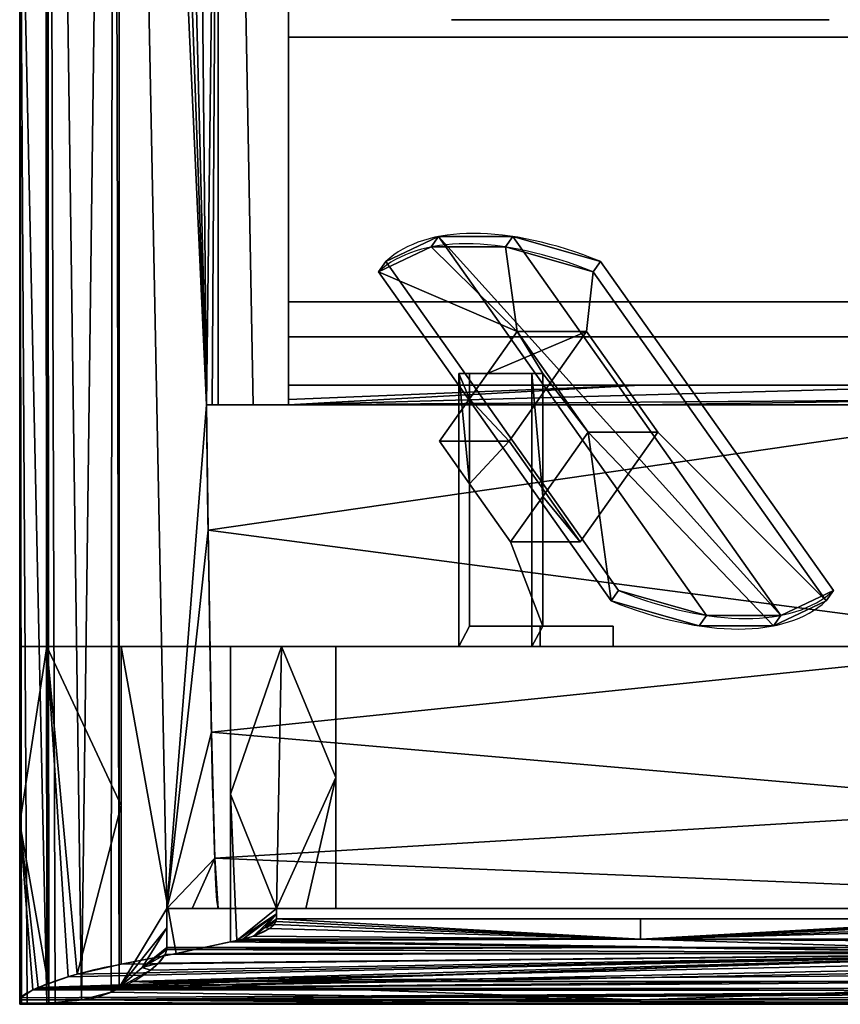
# Model space of a CAD drawing. Extents: x -120 to 120, y -19 to 475.
# Tile 1 of 4: x -120 to 39, y -19 to 172. Entities that reach past the tile are written whole.
import ezdxf

# ---------------------------------------------------------------- set-up
doc = ezdxf.new("R2010")
doc.units = 0
doc.header["$MEASUREMENT"] = 0
doc.layers.add('1', color=7, linetype='Continuous')

# ---------------------------------------------------------------- blocks, each defined once
blk = doc.blocks.new('UG_SURFACE_001')
at = {"layer": '1', "color": 253, "linetype": 'Continuous'}
for points in [[(-120.013699, 16.50613, 59.207357), (-114.479706, -14.564713, 78.636982), (-114.760183, 50.687902, 78.815602)], [(-114.760183, 50.687902, 78.815602), (-120.013699, 50.687902, 59.207357), (-120.013699, 16.50613, 59.207357)], [(-100.407042, 19.957898, 93.170755), (-100.407042, 50.687902, 93.170755), (-114.760183, 50.687902, 78.815602)], [(-110.659853, -13.204289, 84.62812), (-108.882435, -12.691589, 86.579315), (-114.760183, 50.687902, 78.815602)], [(-114.760183, 50.687902, 78.815602), (-114.479706, -14.564713, 78.636982), (-110.659853, -13.204289, 84.62812)], [(-100.407042, 19.957898, 93.170755), (-114.760183, 50.687902, 78.815602), (-108.882435, -12.691589, 86.579315)], [(-108.882435, -12.691589, 86.579315), (-100.407042, -10.772103, 93.170755), (-100.407042, 19.957898, 93.170755)], [(-116.442986, -15.263927, 75.557724), (-114.479706, -14.564713, 78.636982), (-120.013699, 16.50613, 59.207357)], [(-117.446825, -15.720462, 73.162839), (-116.442986, -15.263927, 75.557724), (-120.013699, 16.50613, 59.207357)], [(-119.850181, -17.287837, 62.784992), (-117.446825, -15.720462, 73.162839), (-120.013699, 16.50613, 59.207357)], [(-120.013699, 16.50613, 59.207357), (-120.013699, -17.675642, 59.207357), (-119.850181, -17.287837, 62.784992)]]:
    blk.add_3dface(points, dxfattribs=at)
blk = doc.blocks.new('UG_SURFACE_007')
at = {"layer": '1', "color": 253, "linetype": 'Continuous'}
blk.add_3dface([(68.026528, 110.536158, -58.308687), (-68.026528, 110.536158, -58.308687), (-68.026528, 117.334671, -60.459845), (68.026528, 117.334671, -60.459845)], dxfattribs=at)
blk = doc.blocks.new('UG_SURFACE_008')
at = {"layer": '1', "color": 253, "linetype": 'Continuous'}
for points in [[(0, -18.464284, -16.254069), (-118.596733, -18.464284, -16.254069), (-114.359736, -18.238816, -25.984216)], [(-114.359736, -18.238816, -25.984216), (-113.138087, -18.134847, -27.85637), (0, -18.464284, -16.254069)], [(0, -18.464284, -16.254069), (-113.138087, -18.134847, -27.85637), (-108.037606, -17.67456, -33.799857)], [(-108.037606, -17.67456, -33.799857), (0, -17.67456, -33.799857), (0, -18.464284, -16.254069)], [(108.037606, -17.67456, -33.799857), (114.671707, -18.264173, -25.465209), (0, -18.464284, -16.254069)], [(0, -18.464284, -16.254069), (0, -17.67456, -33.799857), (108.037606, -17.67456, -33.799857)], [(114.671707, -18.264173, -25.465209), (115.728527, -18.3446, -23.553258), (0, -18.464284, -16.254069)], [(115.728527, -18.3446, -23.553258), (118.596733, -18.464284, -16.254069), (0, -18.464284, -16.254069)]]:
    blk.add_3dface(points, dxfattribs=at)
blk = doc.blocks.new('UG_SURFACE_011')
at = {"layer": '1', "color": 253, "linetype": 'Continuous'}
for points in [[(-33.006605, 82.110897, 49.374301), (-33.006605, 54.60383, 49.374301), (-35.127923, 50.687902, 51.495619), (-35.127923, 103.498839, 51.495619)], [(-33.006605, 98.602183, 49.374301), (-33.006605, 82.110897, 49.374301), (-35.127923, 103.498839, 51.495619)], [(-35.127923, 103.498839, 51.495619), (-33.006605, 103.498839, 49.374301), (-33.006605, 98.602183, 49.374301)], [(-33.006605, 54.60383, 49.374301), (-19.374881, 54.60383, 35.742577), (-19.374881, 50.687902, 35.742577), (-35.127923, 50.687902, 51.495619)]]:
    blk.add_3dface(points, dxfattribs=at)
blk = doc.blocks.new('UG_SURFACE_012')
at = {"layer": '1', "color": 253, "linetype": 'Continuous'}
for points in [[(-10.392475, 111.56974, 45.099068), (-25.392475, 90.356536, 30.09907), (-33.006605, 98.602183, 49.374301), (-29.544147, 103.498839, 52.836757)], [(-29.544147, 103.498839, 52.836757), (-23.837155, 111.56974, 58.543749), (-10.392475, 111.56974, 45.099068)], [(-25.392475, 90.356536, 30.09907), (-38.837153, 90.356536, 43.543749), (-33.006605, 98.602183, 49.374301)]]:
    blk.add_3dface(points, dxfattribs=at)
blk = doc.blocks.new('UG_SURFACE_013')
at = {"layer": '1', "color": 253, "linetype": 'Continuous'}
blk.add_3dface([(-5.62326, 59.483718, 113.99062), (-4.197086, 61.500631, 115.416795), (-49.197085, 125.14025, 70.416793), (-50.62326, 123.123325, 68.990618)], dxfattribs=at)
blk = doc.blocks.new('UG_SURFACE_016')
at = {"layer": '1', "color": 253, "linetype": 'Continuous'}
blk.add_3dface([(-5.232745, 54.60383, 49.884714), (-5.232745, 50.687902, 49.884714), (-19.374881, 50.687902, 35.742577), (-19.374881, 54.60383, 35.742577)], dxfattribs=at)
blk = doc.blocks.new('UG_SURFACE_021')
at = {"layer": '1', "color": 253, "linetype": 'Continuous'}
blk.add_3dface([(68.026528, 101.214036, -51.698036), (-68.026528, 101.214036, -51.698036), (-68.026528, 110.536158, -58.308687), (68.026528, 110.536158, -58.308687)], dxfattribs=at)
blk = doc.blocks.new('UG_SURFACE_022')
at = {"layer": '1', "color": 253, "linetype": 'Continuous'}
for points in [[(120.013699, -18.464284, -5.910425), (120.013699, -18.464284, 41.448426), (-120.013699, -18.464284, 41.448426), (-120.013699, -18.464284, -5.910425)], [(120.013699, -18.464284, -5.910425), (-120.013699, -18.464284, -5.910425), (-119.657815, -18.464284, -11.130549)], [(119.657815, -18.464284, -11.130549), (120.013699, -18.464284, -5.910425), (-119.657815, -18.464284, -11.130549)], [(-119.657815, -18.464284, -11.130549), (-118.596733, -18.464284, -16.254069), (118.596733, -18.464284, -16.254069), (119.657815, -18.464284, -11.130549)]]:
    blk.add_3dface(points, dxfattribs=at)
blk = doc.blocks.new('UG_SURFACE_023')
at = {"layer": '1', "color": 253, "linetype": 'Continuous'}
blk.add_3dface([(-70.382968, -2.011478, 109.290816), (70.382968, -2.011478, 109.290816), (70.382968, 0, 109.290816), (-70.382968, 0, 109.290816)], dxfattribs=at)
blk = doc.blocks.new('UG_SURFACE_026')
at = {"layer": '1', "color": 253, "linetype": 'Continuous'}
blk.add_3dface([(-35.127923, 50.687902, 51.495619), (-20.985788, 50.687902, 65.63776), (-20.985788, 103.498839, 65.63776), (-35.127923, 103.498839, 51.495619)], dxfattribs=at)
blk = doc.blocks.new('UG_SURFACE_027')
at = {"layer": '1', "color": 253, "linetype": 'Continuous'}
for points in [[(-33.006605, 82.110897, 49.374301), (-38.837153, 90.356536, 43.543749), (-25.392475, 90.356536, 30.09907)], [(-25.392475, 90.356536, 30.09907), (-11.632992, 70.897691, 43.858554), (-25.077671, 70.897691, 57.303231), (-33.006605, 82.110897, 49.374301)]]:
    blk.add_3dface(points, dxfattribs=at)
blk = doc.blocks.new('UG_SURFACE_028')
at = {"layer": '1', "color": 253, "linetype": 'Continuous'}
for points in [[(-50.62326, 123.123325, 68.990618), (-49.197085, 125.14025, 70.416793), (-39.035007, 129.952118, 53.449705), (-40.461179, 127.935201, 52.02353)], [(-40.461179, 127.935201, 52.02353), (-39.035007, 129.952118, 53.449705), (-24.642229, 129.952118, 39.056927), (-26.068404, 127.935201, 37.630752)], [(-26.068404, 127.935201, 37.630752), (-24.642229, 129.952118, 39.056927), (-7.675141, 125.14025, 28.894847), (-9.101315, 123.123325, 27.468674)]]:
    blk.add_3dface(points, dxfattribs=at)
blk = doc.blocks.new('UG_SURFACE_033')
at = {"layer": '1', "color": 253, "linetype": 'Continuous'}
for points in [[(-18.864468, 54.60383, 63.516438), (-33.006605, 54.60383, 49.374301), (-33.006605, 82.110897, 49.374301), (-25.077671, 70.897691, 57.303231)], [(-25.077671, 70.897691, 57.303231), (-18.864468, 79.684488, 63.516438), (-18.864468, 54.60383, 63.516438)]]:
    blk.add_3dface(points, dxfattribs=at)
blk = doc.blocks.new('UG_SURFACE_034')
at = {"layer": '1', "color": 253, "linetype": 'Continuous'}
for points in [[(-68.026528, 98.427646, -48.512261), (-68.026528, 101.214036, -51.698036), (0, 101.214036, -51.698036)], [(-68.026528, 97.388983, -44.409294), (0, 101.214036, -51.698036), (68.026528, 101.214036, -51.698036)], [(-68.026528, 97.388983, -44.409294), (68.026528, 101.214036, -51.698036), (68.026528, 98.427646, -48.512261)], [(0, 101.214036, -51.698036), (-68.026528, 97.388983, -44.409294), (-68.026528, 98.427646, -48.512261)], [(-74.841417, 97.388767, -44.390749), (-68.026528, 97.388983, -44.409294), (-83.884574, 97.38826, -44.301536)], [(0, 97.38826, -44.301536), (-83.884574, 97.38826, -44.301536), (-68.026528, 97.388983, -44.409294)], [(-81.656449, 97.388588, -44.372201), (-74.841417, 97.388767, -44.390749), (-83.884574, 97.38826, -44.301536)], [(-83.884574, 97.38826, -44.301536), (-82.771026, 97.388446, -44.353016), (-81.656449, 97.388588, -44.372201)], [(-68.026528, 97.388983, -44.409294), (68.026528, 98.427646, -48.512261), (0, 97.38826, -44.301536)], [(68.026528, 98.427646, -48.512261), (68.026528, 97.388983, -44.409294), (0, 97.38826, -44.301536)], [(83.884574, 97.38826, -44.301536), (0, 97.38826, -44.301536), (68.026528, 97.388983, -44.409294)], [(68.026528, 97.388983, -44.409294), (74.841417, 97.388767, -44.390749), (83.884574, 97.38826, -44.301536)], [(83.884574, 97.38826, -44.301536), (74.841417, 97.388767, -44.390749), (81.656449, 97.388588, -44.372201)], [(81.656449, 97.388588, -44.372201), (82.771026, 97.388446, -44.353016), (83.884574, 97.38826, -44.301536)]]:
    blk.add_3dface(points, dxfattribs=at)
blk = doc.blocks.new('UG_SURFACE_036')
at = {"layer": '1', "color": 253, "linetype": 'Continuous'}
for points in [[(-79.22712, -6.41227, 105.401635), (-89.744166, -8.710313, 99.328302), (89.744166, -8.710313, 99.328302)], [(-78.047387, -6.147263, 106.059097), (-79.22712, -6.41227, 105.401635), (89.744166, -8.710313, 99.328302)], [(0, -5.893529, 106.681213), (-76.846205, -5.893529, 106.681213), (-78.047387, -6.147263, 106.059097)], [(-78.047387, -6.147263, 106.059097), (89.744166, -8.710313, 99.328302), (0, -5.893529, 106.681213)], [(78.047387, -6.147263, 106.059097), (76.846205, -5.893529, 106.681213), (0, -5.893529, 106.681213)], [(0, -5.893529, 106.681213), (89.744166, -8.710313, 99.328302), (79.22712, -6.41227, 105.401635)], [(0, -5.893529, 106.681213), (79.22712, -6.41227, 105.401635), (78.047387, -6.147263, 106.059097)], [(-116.442986, -15.263927, 75.557724), (-116.806209, -15.429119, 74.691162), (89.744166, -8.710313, 99.328302)], [(100.407042, -10.772103, 93.170755), (89.744166, -8.710313, 99.328302), (-116.806209, -15.429119, 74.691162)], [(-110.659853, -13.204289, 84.62812), (-116.442986, -15.263927, 75.557724), (89.744166, -8.710313, 99.328302)], [(-108.882435, -12.691589, 86.579315), (-110.659853, -13.204289, 84.62812), (89.744166, -8.710313, 99.328302)], [(89.744166, -8.710313, 99.328302), (-100.407042, -10.772103, 93.170755), (-108.882435, -12.691589, 86.579315)], [(89.744166, -8.710313, 99.328302), (-89.744166, -8.710313, 99.328302), (-100.407042, -10.772103, 93.170755)], [(103.777207, -11.440394, 90.987168), (100.407042, -10.772103, 93.170755), (-116.806209, -15.429119, 74.691162)], [(-116.806209, -15.429119, 74.691162), (111.530416, -13.472305, 83.568335), (103.777207, -11.440394, 90.987168)], [(-116.806209, -15.429119, 74.691162), (112.900302, -13.919353, 81.732228), (111.530416, -13.472305, 83.568335)], [(-116.806209, -15.429119, 74.691162), (116.51957, -15.379161, 74.680805), (112.900302, -13.919353, 81.732228)], [(-119.850181, -17.287837, 62.784992), (-120.013699, -17.675642, 59.207357), (117.812417, -15.900621, 72.16195)], [(-120.013699, -17.675642, 59.207357), (118.562639, -16.304819, 69.77687), (117.812417, -15.900621, 72.16195)], [(-120.013699, -17.675642, 59.207357), (120.013699, -17.675642, 59.207357), (118.562639, -16.304819, 69.77687)], [(117.812417, -15.900621, 72.16195), (-117.446825, -15.720462, 73.162839), (-119.850181, -17.287837, 62.784992)], [(116.51957, -15.379161, 74.680805), (-116.806209, -15.429119, 74.691162), (-117.446825, -15.720462, 73.162839)], [(-117.446825, -15.720462, 73.162839), (117.812417, -15.900621, 72.16195), (116.51957, -15.379161, 74.680805)], [(-120.013699, -17.675642, 59.207357), (-120.013699, -18.304851, 50.33832), (120.013699, -18.304851, 50.33832)], [(-120.013699, -17.675642, 59.207357), (120.013699, -18.304851, 50.33832), (120.013699, -17.675642, 59.207357)], [(120.013699, -18.304851, 50.33832), (-120.013699, -18.304851, 50.33832), (-120.013699, -18.464284, 41.448426), (0, -18.464284, 41.448426)], [(0, -18.464284, 41.448426), (120.013699, -18.464284, 41.448426), (120.013699, -18.304851, 50.33832)]]:
    blk.add_3dface(points, dxfattribs=at)
blk = doc.blocks.new('UG_SURFACE_040')
at = {"layer": '1', "color": 253, "linetype": 'Continuous'}
for points in [[(-68.026528, 97.388983, -44.409294), (-68.026528, 462.858856, -44.409294), (-68.026528, 317.492902, -67.053191)], [(-68.026528, 317.492902, -67.053191), (-68.026528, 314.487696, -68.297982), (-68.026528, 97.388983, -44.409294)], [(-68.026528, 97.388983, -44.409294), (-68.026528, 314.487696, -68.297982), (-68.026528, 313.242882, -71.303189), (-68.026528, 168.520421, -60.459845)], [(-68.026528, 186.88421, -63.82145), (-68.026528, 168.520421, -60.459845), (-68.026528, 313.242882, -71.303189)], [(-68.026528, 101.214036, -51.698036), (-68.026528, 98.427646, -48.512261), (-68.026528, 97.388983, -44.409294), (-68.026528, 168.520421, -60.459845)], [(-68.026528, 168.520421, -60.459845), (-68.026528, 117.334671, -60.459845), (-68.026528, 110.536158, -58.308687), (-68.026528, 101.214036, -51.698036)]]:
    blk.add_3dface(points, dxfattribs=at)
blk = doc.blocks.new('UG_SURFACE_041')
at = {"layer": '1', "color": 253, "linetype": 'Continuous'}
for points in [[(-18.864468, 79.684488, 63.516438), (-18.864468, 103.498839, 63.516438), (-20.985788, 103.498839, 65.63776)], [(-20.985788, 103.498839, 65.63776), (-20.985788, 50.687902, 65.63776), (-18.864468, 54.60383, 63.516438), (-18.864468, 79.684488, 63.516438)], [(-20.985788, 50.687902, 65.63776), (-5.232745, 50.687902, 49.884714), (-5.232745, 54.60383, 49.884714), (-18.864468, 54.60383, 63.516438)]]:
    blk.add_3dface(points, dxfattribs=at)
blk = doc.blocks.new('UG_SURFACE_042')
at = {"layer": '1', "color": 253, "linetype": 'Continuous'}
blk.add_3dface([(-33.006605, 82.110897, 49.374301), (-33.006605, 98.602183, 49.374301), (-38.837153, 90.356536, 43.543749)], dxfattribs=at)
blk = doc.blocks.new('UG_SURFACE_043')
at = {"layer": '1', "color": 253, "linetype": 'Continuous'}
for points in [[(-35.127923, 50.687902, 51.495619), (-120.013699, 50.687902, 59.207357), (-114.760183, 50.687902, 78.815602), (-100.407042, 50.687902, 93.170755)], [(-120.013699, 50.687902, 24.288574), (-120.013699, 50.687902, 59.207357), (-35.127923, 50.687902, 51.495619), (-19.374881, 50.687902, 35.742577)], [(120.013699, 50.687902, 24.288574), (-120.013699, 50.687902, 24.288574), (-19.374881, 50.687902, 35.742577)], [(-100.407042, 50.687902, 93.170755), (-79.22712, 50.687902, 105.401635), (-35.127923, 50.687902, 51.495619)], [(-35.127923, 50.687902, 51.495619), (-79.22712, 50.687902, 105.401635), (-69.397651, 50.687902, 109.588347)], [(-69.397651, 50.687902, 109.588347), (-58.851182, 50.687902, 111.296855), (-20.985788, 50.687902, 65.63776), (-35.127923, 50.687902, 51.495619)], [(-20.985788, 50.687902, 65.63776), (-58.851182, 50.687902, 111.296855), (58.851182, 50.687902, 111.296855)], [(-5.232745, 50.687902, 49.884714), (-20.985788, 50.687902, 65.63776), (58.851182, 50.687902, 111.296855), (69.397651, 50.687902, 109.588347)], [(-19.374881, 50.687902, 35.742577), (-5.232745, 50.687902, 49.884714), (120.013699, 50.687902, 59.207357), (120.013699, 50.687902, 24.288574)], [(100.407042, 50.687902, 93.170755), (114.760183, 50.687902, 78.815602), (120.013699, 50.687902, 59.207357), (-5.232745, 50.687902, 49.884714)], [(69.397651, 50.687902, 109.588347), (79.22712, 50.687902, 105.401635), (-5.232745, 50.687902, 49.884714)], [(-5.232745, 50.687902, 49.884714), (79.22712, 50.687902, 105.401635), (100.407042, 50.687902, 93.170755)]]:
    blk.add_3dface(points, dxfattribs=at)
blk = doc.blocks.new('UG_SURFACE_044')
at = {"layer": '1', "color": 253, "linetype": 'Continuous'}
blk.add_3dface([(-9.101315, 123.123325, 27.468674), (-7.675141, 125.14025, 28.894847), (37.324861, 61.500631, 73.894851), (35.898685, 59.483718, 72.468676)], dxfattribs=at)
blk = doc.blocks.new('UG_SURFACE_045')
at = {"layer": '1', "color": 253, "linetype": 'Continuous'}
blk.add_3dface([(-5.232745, 54.60383, 49.884714), (-19.374881, 54.60383, 35.742577), (-33.006605, 54.60383, 49.374301), (-18.864468, 54.60383, 63.516438)], dxfattribs=at)
blk = doc.blocks.new('UG_SURFACE_049')
at = {"layer": '1', "color": 253, "linetype": 'Continuous'}
for points in [[(-120.013699, 50.687902, 24.288574), (-120.013699, 212.890372, 24.288574), (-120.013699, 466.92577, -5.910425), (-120.013699, -18.464284, -5.910425)], [(-120.013699, -18.304851, 50.33832), (-120.013699, -17.675642, 59.207357), (-120.013699, 50.687902, 59.207357)], [(-120.013699, 50.687902, 24.288574), (-120.013699, -18.464284, -5.910425), (-120.013699, -18.464284, 41.448426)], [(-120.013699, 50.687902, 59.207357), (-120.013699, 50.687902, 24.288574), (-120.013699, -18.464284, 41.448426), (-120.013699, -18.304851, 50.33832)]]:
    blk.add_3dface(points, dxfattribs=at)
blk = doc.blocks.new('UG_SURFACE_050')
at = {"layer": '1', "color": 253, "linetype": 'Continuous'}
for points in [[(0, -5.893529, 106.681213), (-70.793584, -3.052964, 109.159388), (-71.650527, -3.84052, 108.870775)], [(0, -5.893529, 106.681213), (-70.475459, -2.50559, 109.261595), (-70.793584, -3.052964, 109.159388)], [(-70.382968, -2.011478, 109.290816), (-70.475459, -2.50559, 109.261595), (0, -5.893529, 106.681213)], [(0, -5.893529, 106.681213), (0, -2.011478, 109.290816), (-70.382968, -2.011478, 109.290816)], [(70.382968, -2.011478, 109.290816), (0, -2.011478, 109.290816), (0, -5.893529, 106.681213)], [(0, -5.893529, 106.681213), (70.40707, -2.263697, 109.283224), (70.382968, -2.011478, 109.290816)], [(0, -5.893529, 106.681213), (70.572749, -2.719358, 109.230615), (70.40707, -2.263697, 109.283224)], [(71.141921, -3.427522, 109.044425), (70.572749, -2.719358, 109.230615), (0, -5.893529, 106.681213)], [(71.842492, -3.973338, 108.803436), (71.141921, -3.427522, 109.044425), (0, -5.893529, 106.681213)], [(-74.799523, -5.347535, 107.637413), (-76.846205, -5.893529, 106.681213), (0, -5.893529, 106.681213)], [(0, -5.893529, 106.681213), (-71.650527, -3.84052, 108.870775), (-74.799523, -5.347535, 107.637413)], [(0, -5.893529, 106.681213), (76.846205, -5.893529, 106.681213), (71.842492, -3.973338, 108.803436)]]:
    blk.add_3dface(points, dxfattribs=at)
blk = doc.blocks.new('UG_SURFACE_052')
at = {"layer": '1', "color": 253, "linetype": 'Continuous'}
for points in [[(-83.575003, 73.190369, -44.319093), (-83.884574, 97.38826, -44.301536), (83.884574, 97.38826, -44.301536)], [(-83.575003, 73.190369, -44.319093), (83.884574, 97.38826, -44.301536), (83.245628, 51.230378, -44.33503)], [(-82.93581, 34.132615, -44.347435), (-83.575003, 73.190369, -44.319093), (83.245628, 51.230378, -44.33503)], [(-82.93581, 34.132615, -44.347435), (83.245628, 51.230378, -44.33503), (82.606219, 19.726479, -44.357888)], [(-82.29623, 9.733574, -44.365142), (-82.93581, 34.132615, -44.347435), (82.606219, 19.726479, -44.357888)], [(-82.29623, 9.733574, -44.365142), (82.606219, 19.726479, -44.357888), (81.966512, 2.885281, -44.370107)], [(81.966512, 2.885281, -44.370107), (81.656449, 0, -44.372201), (-81.656449, 0, -44.372201), (-82.29623, 9.733574, -44.365142)]]:
    blk.add_3dface(points, dxfattribs=at)
blk = doc.blocks.new('UG_SURFACE_055')
at = {"layer": '1', "color": 253, "linetype": 'Continuous'}
for points in [[(-23.837155, 111.56974, 58.543749), (-29.544147, 103.498839, 52.836757), (-18.864468, 103.498839, 63.516438)], [(-10.077671, 92.110895, 72.303236), (-23.837155, 111.56974, 58.543749), (-18.864468, 103.498839, 63.516438)], [(-18.864468, 103.498839, 63.516438), (-18.864468, 79.684488, 63.516438), (-10.077671, 92.110895, 72.303236)]]:
    blk.add_3dface(points, dxfattribs=at)
blk = doc.blocks.new('UG_SURFACE_056')
at = {"layer": '1', "color": 253, "linetype": 'Continuous'}
for points in [[(11.343828, 54.67185, 103.828542), (12.770003, 56.688763, 105.254717), (-4.197086, 61.500631, 115.416795), (-5.62326, 59.483718, 113.99062)], [(35.898685, 59.483718, 72.468676), (37.324861, 61.500631, 73.894851), (27.162779, 56.688763, 90.861939), (25.736606, 54.67185, 89.435764)], [(25.736606, 54.67185, 89.435764), (27.162779, 56.688763, 90.861939), (12.770003, 56.688763, 105.254717), (11.343828, 54.67185, 103.828542)]]:
    blk.add_3dface(points, dxfattribs=at)
blk = doc.blocks.new('UG_SURFACE_060')
at = {"layer": '1', "color": 253, "linetype": 'Continuous'}
for points in [[(-29.544147, 103.498839, 52.836757), (-33.006605, 103.498839, 49.374301), (-35.127923, 103.498839, 51.495619)], [(-35.127923, 103.498839, 51.495619), (-20.985788, 103.498839, 65.63776), (-18.864468, 103.498839, 63.516438), (-29.544147, 103.498839, 52.836757)]]:
    blk.add_3dface(points, dxfattribs=at)
blk = doc.blocks.new('UG_SURFACE_061')
at = {"layer": '1', "color": 253, "linetype": 'Continuous'}
blk.add_3dface([(58.851182, 0, 111.296855), (58.851182, 50.687902, 111.296855), (-58.851182, 50.687902, 111.296855), (-58.851182, 0, 111.296855)], dxfattribs=at)
blk = doc.blocks.new('UG_SURFACE_062')
at = {"layer": '1', "color": 253, "linetype": 'Continuous'}
for points in [[(-115.182117, 466.92577, -24.573755), (-114.761956, -18.26022, -25.060536), (-120.013699, 224.230736, -5.910425)], [(-115.182117, 466.92577, -24.573755), (-114.769533, 466.92577, -25.007879), (-114.761956, -18.26022, -25.060536)], [(-114.359736, -18.238816, -25.984216), (-114.761956, -18.26022, -25.060536), (-114.769533, 466.92577, -25.007879)], [(-108.037606, -17.67456, -33.799857), (-113.138087, -18.134847, -27.85637), (-114.769533, 466.92577, -25.007879)], [(-108.037606, -17.67456, -33.799857), (-114.769533, 466.92577, -25.007879), (-101.901248, 466.92577, -38.548112)], [(-114.769533, 466.92577, -25.007879), (-113.138087, -18.134847, -27.85637), (-114.359736, -18.238816, -25.984216)], [(-102.342248, -16.157506, -38.268976), (-108.037606, -17.67456, -33.799857), (-101.901248, 466.92577, -38.548112)], [(-100.774176, -15.286657, -39.046958), (-102.342248, -16.157506, -38.268976), (-101.901248, 466.92577, -38.548112)], [(-101.901248, 466.92577, -38.548112), (-100.813694, 466.733724, -39.129429), (-100.774176, -15.286657, -39.046958)], [(-83.884574, 97.38826, -44.301536), (-100.813694, 466.733724, -39.129429), (-97.059824, 464.802951, -41.107301)], [(-91.559142, 0, -43.047629), (-100.813694, 466.733724, -39.129429), (-83.884574, 97.38826, -44.301536)], [(-100.774176, -15.286657, -39.046958), (-100.813694, 466.733724, -39.129429), (-91.559142, 0, -43.047629)], [(-97.059824, 464.802951, -41.107301), (-93.087696, 462.872267, -42.601597), (-83.884574, 97.38826, -44.301536)], [(-83.884574, 97.38826, -44.301536), (-93.087696, 462.872267, -42.601597), (-87.439016, 462.872267, -43.919105)], [(-83.884574, 97.38826, -44.301536), (-87.439016, 462.872267, -43.919105), (-81.656449, 280.130446, -44.372201)], [(-81.656449, 280.130446, -44.372201), (-82.771026, 97.388446, -44.353016), (-83.884574, 97.38826, -44.301536)], [(-81.656449, 280.130446, -44.372201), (-81.656449, 97.388588, -44.372201), (-82.771026, 97.388446, -44.353016)], [(-119.657815, -18.464284, -11.130549), (-120.013699, -18.464284, -5.910425), (-120.013699, 224.230736, -5.910425)], [(-118.596733, -18.464284, -16.254069), (-119.657815, -18.464284, -11.130549), (-120.013699, 224.230736, -5.910425)], [(-120.013699, 224.230736, -5.910425), (-114.761956, -18.26022, -25.060536), (-118.596733, -18.464284, -16.254069)], [(-83.884574, 97.38826, -44.301536), (-83.575003, 73.190369, -44.319093), (-91.559142, 0, -43.047629)], [(-83.575003, 73.190369, -44.319093), (-82.93581, 34.132615, -44.347435), (-91.559142, 0, -43.047629)], [(-82.93581, 34.132615, -44.347435), (-82.29623, 9.733574, -44.365142), (-91.559142, 0, -43.047629)], [(-86.65099, 0, -44.032823), (-91.559142, 0, -43.047629), (-82.29623, 9.733574, -44.365142)], [(-82.29623, 9.733574, -44.365142), (-81.656449, 0, -44.372201), (-86.65099, 0, -44.032823)], [(-91.559142, 0, -43.047629), (-91.559142, -3.757561, -43.047629), (-100.774176, -15.286657, -39.046958)], [(-96.327938, -11.400226, -41.420769), (-100.774176, -15.286657, -39.046958), (-91.559142, -3.757561, -43.047629)], [(-91.559142, -3.757561, -43.047629), (-91.559142, -7.515122, -43.047629), (-96.327938, -11.400226, -41.420769)], [(-96.327938, -11.400226, -41.420769), (-91.559142, -7.515122, -43.047629), (-91.584966, -7.892163, -43.040663)], [(-96.327938, -11.400226, -41.420769), (-91.584966, -7.892163, -43.040663), (-91.887057, -8.866806, -42.957712)], [(-91.887057, -8.866806, -42.957712), (-93.164094, -10.576817, -42.577486), (-96.327938, -11.400226, -41.420769)], [(-94.741024, -11.936075, -42.040236), (-100.774176, -15.286657, -39.046958), (-96.327938, -11.400226, -41.420769)], [(-93.164094, -10.576817, -42.577486), (-94.741024, -11.936075, -42.040236), (-96.327938, -11.400226, -41.420769)]]:
    blk.add_3dface(points, dxfattribs=at)
blk = doc.blocks.new('UG_SURFACE_065')
at = {"layer": '1', "color": 253, "linetype": 'Continuous'}
for points in [[(-91.559142, 0, -43.047629), (-86.65099, 0, -44.032823), (-81.656449, 0, -44.372201)], [(91.559142, 0, -43.047629), (-91.559142, 0, -43.047629), (-81.656449, 0, -44.372201), (81.656449, 0, -44.372201)], [(81.656449, 0, -44.372201), (86.65099, 0, -44.032823), (91.559142, 0, -43.047629)]]:
    blk.add_3dface(points, dxfattribs=at)
blk = doc.blocks.new('UG_SURFACE_069')
at = {"layer": '1', "color": 253, "linetype": 'Continuous'}
blk.add_3dface([(-25.392475, 90.356536, 30.09907), (-10.392475, 111.56974, 45.099068), (3.367008, 92.110895, 58.858551), (-11.632992, 70.897691, 43.858554)], dxfattribs=at)
blk = doc.blocks.new('UG_SURFACE_070')
at = {"layer": '1', "color": 253, "linetype": 'Continuous'}
for points in [[(-23.837155, 111.56974, 58.543749), (-50.62326, 123.123325, 68.990618), (-40.461179, 127.935201, 52.02353)], [(-23.837155, 111.56974, 58.543749), (-40.461179, 127.935201, 52.02353), (-26.068404, 127.935201, 37.630752)], [(-26.068404, 127.935201, 37.630752), (-9.101315, 123.123325, 27.468674), (-10.392475, 111.56974, 45.099068), (-23.837155, 111.56974, 58.543749)], [(-5.62326, 59.483718, 113.99062), (-50.62326, 123.123325, 68.990618), (-23.837155, 111.56974, 58.543749), (-10.077671, 92.110895, 72.303236)], [(3.367008, 92.110895, 58.858551), (-10.392475, 111.56974, 45.099068), (-9.101315, 123.123325, 27.468674), (35.898685, 59.483718, 72.468676)], [(25.736606, 54.67185, 89.435764), (11.343828, 54.67185, 103.828542), (-5.62326, 59.483718, 113.99062), (-10.077671, 92.110895, 72.303236)], [(-10.077671, 92.110895, 72.303236), (3.367008, 92.110895, 58.858551), (35.898685, 59.483718, 72.468676), (25.736606, 54.67185, 89.435764)]]:
    blk.add_3dface(points, dxfattribs=at)
blk = doc.blocks.new('UG_SURFACE_073')
at = {"layer": '1', "color": 253, "linetype": 'Continuous'}
for points in [[(-79.22712, 22.137815, 105.401635), (-70.382968, 0, 109.290816), (-69.397651, 50.687902, 109.588347)], [(-69.397651, 50.687902, 109.588347), (-79.22712, 50.687902, 105.401635), (-79.22712, 22.137815, 105.401635)], [(-69.397651, 50.687902, 109.588347), (-70.382968, 0, 109.290816), (-58.851182, 25.343951, 111.296855)], [(-58.851182, 25.343951, 111.296855), (-58.851182, 50.687902, 111.296855), (-69.397651, 50.687902, 109.588347)], [(-58.851182, 25.343951, 111.296855), (-70.382968, 0, 109.290816), (-64.683706, 0, 110.676855)], [(-64.683706, 0, 110.676855), (-58.851182, 0, 111.296855), (-58.851182, 25.343951, 111.296855)], [(-70.382968, 0, 109.290816), (-79.22712, 22.137815, 105.401635), (-78.047387, -6.147263, 106.059097)], [(-79.22712, 22.137815, 105.401635), (-79.22712, -6.41227, 105.401635), (-78.047387, -6.147263, 106.059097)], [(-78.047387, -6.147263, 106.059097), (-70.382968, -1.005739, 109.290816), (-70.382968, 0, 109.290816)], [(-70.382968, -1.005739, 109.290816), (-78.047387, -6.147263, 106.059097), (-76.846205, -5.893529, 106.681213)], [(-70.382968, -1.005739, 109.290816), (-76.846205, -5.893529, 106.681213), (-74.799523, -5.347535, 107.637413)], [(-70.382968, -1.005739, 109.290816), (-74.799523, -5.347535, 107.637413), (-72.613284, -3.679507, 108.522996)], [(-72.613284, -3.679507, 108.522996), (-70.382968, -2.011478, 109.290816), (-70.382968, -1.005739, 109.290816)], [(-72.613284, -3.679507, 108.522996), (-74.799523, -5.347535, 107.637413), (-71.650527, -3.84052, 108.870775)], [(-70.475459, -2.50559, 109.261595), (-70.382968, -2.011478, 109.290816), (-72.613284, -3.679507, 108.522996)], [(-72.613284, -3.679507, 108.522996), (-70.793584, -3.052964, 109.159388), (-70.475459, -2.50559, 109.261595)], [(-72.613284, -3.679507, 108.522996), (-71.650527, -3.84052, 108.870775), (-70.793584, -3.052964, 109.159388)]]:
    blk.add_3dface(points, dxfattribs=at)
blk = doc.blocks.new('UG_SURFACE_074')
at = {"layer": '1', "color": 253, "linetype": 'Continuous'}
for points in [[(-74.841417, 97.388767, -44.390749), (-81.656449, 97.388588, -44.372201), (-81.656449, 462.872267, -44.372201)], [(-81.656449, 462.872267, -44.372201), (-68.026528, 462.858856, -44.409294), (-68.026528, 97.388983, -44.409294), (-74.841417, 97.388767, -44.390749)]]:
    blk.add_3dface(points, dxfattribs=at)
blk = doc.blocks.new('UG_SURFACE_077')
at = {"layer": '1', "color": 253, "linetype": 'Continuous'}
blk.add_3dface([(68.026528, 168.520421, -60.459845), (-68.026528, 168.520421, -60.459845), (-68.026528, 186.88421, -63.82145), (68.026528, 186.88421, -63.82145)], dxfattribs=at)
blk = doc.blocks.new('UG_SURFACE_078')
at = {"layer": '1', "color": 253, "linetype": 'Continuous'}
blk.add_3dface([(-91.559142, 0, -43.047629), (91.559142, 0, -43.047629), (91.559142, -7.515122, -43.047629), (-91.559142, -7.515122, -43.047629)], dxfattribs=at)
blk = doc.blocks.new('UG_SURFACE_081')
at = {"layer": '1', "color": 253, "linetype": 'Continuous'}
blk.add_3dface([(68.026528, 117.334671, -60.459845), (-68.026528, 117.334671, -60.459845), (-68.026528, 168.520421, -60.459845), (68.026528, 168.520421, -60.459845)], dxfattribs=at)
blk = doc.blocks.new('UG_SURFACE_084')
at = {"layer": '1', "color": 253, "linetype": 'Continuous'}
blk.add_3dface([(-33.006605, 98.602183, 49.374301), (-33.006605, 103.498839, 49.374301), (-29.544147, 103.498839, 52.836757)], dxfattribs=at)
blk = doc.blocks.new('UG_SURFACE_088')
at = {"layer": '1', "color": 253, "linetype": 'Continuous'}
blk.add_3dface([(-120.013699, 50.687902, 24.288574), (120.013699, 50.687902, 24.288574), (120.013699, 212.890372, 24.288574), (-120.013699, 212.890372, 24.288574)], dxfattribs=at)
blk = doc.blocks.new('UG_SURFACE_089')
at = {"layer": '1', "color": 253, "linetype": 'Continuous'}
for points in [[(-89.744166, -8.710313, 99.328302), (-79.22712, -6.41227, 105.401635), (-79.22712, 50.687902, 105.401635), (-100.407042, 50.687902, 93.170755)], [(-100.407042, 50.687902, 93.170755), (-100.407042, -10.772103, 93.170755), (-89.744166, -8.710313, 99.328302)]]:
    blk.add_3dface(points, dxfattribs=at)
blk = doc.blocks.new('UG_SURFACE_094')
at = {"layer": '1', "color": 253, "linetype": 'Continuous'}
for points in [[(0, -7.515122, -43.047629), (91.791302, -8.650308, -42.984292), (-91.584966, -7.892163, -43.040663)], [(-91.584966, -7.892163, -43.040663), (-91.559142, -7.515122, -43.047629), (0, -7.515122, -43.047629)], [(0, -7.515122, -43.047629), (91.559142, -7.515122, -43.047629), (91.791302, -8.650308, -42.984292)], [(91.791302, -8.650308, -42.984292), (-98.6683, -14.117135, -40.091764), (-94.741024, -11.936075, -42.040236)], [(-98.6683, -14.117135, -40.091764), (91.791302, -8.650308, -42.984292), (92.592977, -9.947514, -42.753488)], [(-94.741024, -11.936075, -42.040236), (-93.164094, -10.576817, -42.577486), (91.791302, -8.650308, -42.984292)], [(-93.164094, -10.576817, -42.577486), (-91.887057, -8.866806, -42.957712), (91.791302, -8.650308, -42.984292)], [(91.791302, -8.650308, -42.984292), (-91.887057, -8.866806, -42.957712), (-91.584966, -7.892163, -43.040663)], [(-98.6683, -14.117135, -40.091764), (92.592977, -9.947514, -42.753488), (95.710315, -12.632854, -41.671511)], [(95.710315, -12.632854, -41.671511), (98.613784, -14.131347, -40.136311), (-98.6683, -14.117135, -40.091764)], [(-102.342248, -16.157506, -38.268976), (-98.6683, -14.117135, -40.091764), (0, -17.67456, -33.799857)], [(-98.6683, -14.117135, -40.091764), (98.613784, -14.131347, -40.136311), (0, -17.67456, -33.799857)], [(0, -17.67456, -33.799857), (98.613784, -14.131347, -40.136311), (103.134699, -16.464615, -37.745889)], [(0, -17.67456, -33.799857), (-108.037606, -17.67456, -33.799857), (-102.342248, -16.157506, -38.268976)], [(103.134699, -16.464615, -37.745889), (108.037606, -17.67456, -33.799857), (0, -17.67456, -33.799857)]]:
    blk.add_3dface(points, dxfattribs=at)
blk = doc.blocks.new('UG_SURFACE_095')
at = {"layer": '1', "color": 253, "linetype": 'Continuous'}
for points in [[(-58.851182, 0, 111.296855), (-64.683706, 0, 110.676855), (-70.382968, 0, 109.290816)], [(-70.382968, 0, 109.290816), (70.382968, 0, 109.290816), (58.851182, 0, 111.296855), (-58.851182, 0, 111.296855)], [(70.382968, 0, 109.290816), (64.683706, 0, 110.676855), (58.851182, 0, 111.296855)]]:
    blk.add_3dface(points, dxfattribs=at)
blk = doc.blocks.new('UG_SURFACE_099')
at = {"layer": '1', "color": 253, "linetype": 'Continuous'}
for points in [[(-11.632992, 70.897691, 43.858554), (3.367008, 92.110895, 58.858551), (-10.077671, 92.110895, 72.303236), (-18.864468, 79.684488, 63.516438)], [(-18.864468, 79.684488, 63.516438), (-25.077671, 70.897691, 57.303231), (-11.632992, 70.897691, 43.858554)]]:
    blk.add_3dface(points, dxfattribs=at)
blk = doc.blocks.new('UG_SURFACE_100')
at = {"layer": '1', "color": 253, "linetype": 'Continuous'}
for points in [[(-39.035007, 129.952118, 53.449705), (-49.197085, 125.14025, 70.416793), (-4.197086, 61.500631, 115.416795), (12.770003, 56.688763, 105.254717)], [(12.770003, 56.688763, 105.254717), (27.162779, 56.688763, 90.861939), (-39.035007, 129.952118, 53.449705)], [(-24.642229, 129.952118, 39.056927), (-39.035007, 129.952118, 53.449705), (27.162779, 56.688763, 90.861939)], [(27.162779, 56.688763, 90.861939), (37.324861, 61.500631, 73.894851), (-7.675141, 125.14025, 28.894847), (-24.642229, 129.952118, 39.056927)]]:
    blk.add_3dface(points, dxfattribs=at)

msp = doc.modelspace()

# ---------------------------------------------------------------- linework, layer by layer
at = {"layer": '1', "color": 43, "linetype": 'Continuous'}
for p, q in [((-120.01, -18.46, -5.91), (-120.01, 466.93, -5.91)), ((-81.66, 97.39, -44.37), (-81.66, 462.87, -44.37)), ((-68.03, 97.39, -44.41), (-68.03, 462.86, -44.41)), ((-120.01, 212.89, 24.29), (-120.01, 50.69, 24.29)), ((-68.03, 168.52, -60.46), (-68.03, 186.88, -63.82)), ((-68.03, 117.33, -60.46), (-68.03, 168.52, -60.46)), ((68.03, 168.52, -60.46), (-68.03, 168.52, -60.46)), ((-49.2, 125.14, 70.42), (-50.62, 123.12, 68.99)), ((-49.2, 125.14, 70.42), (-4.2, 61.5, 115.42)), ((-7.68, 125.14, 28.89), (-9.1, 123.12, 27.47)), ((37.32, 61.5, 73.89), (-7.68, 125.14, 28.89)), ((-50.62, 123.12, 68.99), (-5.62, 59.48, 113.99)), ((35.9, 59.48, 72.47), (-9.1, 123.12, 27.47)), ((-68.03, 110.54, -58.31), (-68.03, 117.33, -60.46)), ((68.03, 117.33, -60.46), (-68.03, 117.33, -60.46)), ((-68.03, 101.21, -51.7), (-68.03, 110.54, -58.31)), ((68.03, 110.54, -58.31), (-68.03, 110.54, -58.31)), ((-29.54, 103.5, 52.84), (-23.84, 111.57, 58.54)), ((-25.39, 90.36, 30.1), (-10.39, 111.57, 45.1)), ((-10.39, 111.57, 45.1), (-23.84, 111.57, 58.54)), ((-23.84, 111.57, 58.54), (-10.08, 92.11, 72.3)), ((-10.39, 111.57, 45.1), (3.37, 92.11, 58.86)), ((-35.13, 50.69, 51.5), (-35.13, 103.5, 51.5)), ((-35.13, 103.5, 51.5), (-20.99, 103.5, 65.64)), ((-33.01, 103.5, 49.37), (-35.13, 103.5, 51.5)), ((-29.54, 103.5, 52.84), (-33.01, 103.5, 49.37)), ((-33.01, 103.5, 49.37), (-33.01, 98.6, 49.37)), ((-33.01, 98.6, 49.37), (-29.54, 103.5, 52.84)), ((-29.54, 103.5, 52.84), (-18.86, 103.5, 63.52)), ((-18.86, 103.5, 63.52), (-20.99, 103.5, 65.64)), ((-20.99, 103.5, 65.64), (-20.99, 50.69, 65.64)), ((-18.86, 103.5, 63.52), (-18.86, 79.68, 63.52)), ((68.03, 101.21, -51.7), (-68.03, 101.21, -51.7)), ((83.88, 97.39, -44.3), (-83.88, 97.39, -44.3)), ((-38.84, 90.36, 43.54), (-33.01, 98.6, 49.37)), ((-33.01, 82.11, 49.37), (-33.01, 98.6, 49.37)), ((-10.08, 92.11, 72.3), (-18.86, 79.68, 63.52)), ((3.37, 92.11, 58.86), (-11.63, 70.9, 43.86)), ((3.37, 92.11, 58.86), (-10.08, 92.11, 72.3)), ((-33.01, 82.11, 49.37), (-38.84, 90.36, 43.54)), ((-25.39, 90.36, 30.1), (-38.84, 90.36, 43.54)), ((-11.63, 70.9, 43.86), (-25.39, 90.36, 30.1)), ((-33.01, 54.6, 49.37), (-33.01, 82.11, 49.37)), ((-25.08, 70.9, 57.3), (-33.01, 82.11, 49.37)), ((-25.08, 70.9, 57.3), (-18.86, 79.68, 63.52)), ((-18.86, 79.68, 63.52), (-18.86, 54.6, 63.52)), ((-11.63, 70.9, 43.86), (-25.08, 70.9, 57.3)), ((-4.2, 61.5, 115.42), (-5.62, 59.48, 113.99)), ((37.32, 61.5, 73.89), (35.9, 59.48, 72.47)), ((-18.86, 54.6, 63.52), (-33.01, 54.6, 49.37)), ((-33.01, 54.6, 49.37), (-19.37, 54.6, 35.74)), ((-19.37, 54.6, 35.74), (-19.37, 50.69, 35.74)), ((-5.23, 54.6, 49.88), (-19.37, 54.6, 35.74)), ((-18.86, 54.6, 63.52), (-5.23, 54.6, 49.88)), ((-5.23, 50.69, 49.88), (-5.23, 54.6, 49.88)), ((-120.01, 50.69, 24.29), (-120.01, 50.69, 59.21)), ((-120.01, -17.68, 59.21), (-120.01, 50.69, 59.21)), ((120.01, 50.69, 24.29), (-120.01, 50.69, 24.29)), ((-100.41, 50.69, 93.17), (-79.23, 50.69, 105.4)), ((-100.41, -10.77, 93.17), (-100.41, 50.69, 93.17)), ((-79.23, -6.41, 105.4), (-79.23, 50.69, 105.4)), ((-58.85, 0, 111.3), (-58.85, 50.69, 111.3)), ((58.85, 50.69, 111.3), (-58.85, 50.69, 111.3)), ((-19.37, 50.69, 35.74), (-35.13, 50.69, 51.5)), ((-35.13, 50.69, 51.5), (-20.99, 50.69, 65.64)), ((-20.99, 50.69, 65.64), (-5.23, 50.69, 49.88)), ((-19.37, 50.69, 35.74), (-5.23, 50.69, 49.88)), ((91.56, 0, -43.05), (-91.56, 0, -43.05)), ((-91.56, -7.52, -43.05), (-91.56, 0, -43.05)), ((81.66, 0, -44.37), (-81.66, 0, -44.37)), ((70.38, 0, 109.29), (-70.38, 0, 109.29)), ((-70.38, 0, 109.29), (-70.38, -2.01, 109.29)), ((58.85, 0, 111.3), (-58.85, 0, 111.3)), ((70.38, -2.01, 109.29), (-70.38, -2.01, 109.29)), ((91.56, -7.52, -43.05), (-91.56, -7.52, -43.05)), ((76.85, -5.89, 106.68), (-76.85, -5.89, 106.68)), ((120.01, -18.46, 41.45), (-120.01, -18.46, 41.45)), ((-120.01, -18.46, 41.45), (-120.01, -18.46, -5.91)), ((118.6, -18.46, -16.25), (-118.6, -18.46, -16.25)), ((108.04, -17.67, -33.8), (-108.04, -17.67, -33.8))]:
    msp.add_line(p, q, dxfattribs=at)
at = {"layer": '1', "color": 43, "linetype": 'Continuous', "extrusion": (0, 1, 0)}
msp.add_circle((0, 62.09, 171.89), 36.5, dxfattribs=at)
at = {"layer": '1', "color": 43, "linetype": 'Continuous', "extrusion": (0.5, 0.707107, 0.5)}
for centre, start, end in [((52.74, 30.33, 99.1), 295.4383, 354.0329), ((52.74, 30.33, 96.25), 295.4383, 354.0329), ((64.71, 21.88, 99.1), 115.4383, 174.0329), ((64.71, 21.88, 96.25), 115.4383, 174.0329)]:
    msp.add_arc(centre, 60, start, end, dxfattribs=at)
at = {"layer": '1', "color": 43, "linetype": 'Continuous', "extrusion": (1, 0, 0)}
msp.add_arc((106.46, -44.29, -68.03), 9.08, 180.7219, 234.6582, dxfattribs=at)
at = {"layer": '1', "color": 43, "linetype": 'Continuous', "extrusion": (0, 1, 7e-16)}
msp.add_arc((80.79, 59.21, 50.69), 39.22, 0, 59.9946, dxfattribs=at)
at = {"layer": '1', "color": 43, "linetype": 'Continuous', "extrusion": (0, 1, 6e-16)}
msp.add_arc((57.1, 67.09, 50.69), 44.25, 59.9946, 87.7327, dxfattribs=at)
at = {"layer": '1', "color": 43, "linetype": 'Continuous', "extrusion": (0, -1, 0)}
for centre, start, end in [((-81.55, -5.91), 254.9187, 269.8441), ((-81.55, -5.91, 18.46), 180, 195.6007)]:
    msp.add_arc(centre, 38.46, start, end, dxfattribs=at)
at = {"layer": '1', "color": 43, "linetype": 'Continuous', "extrusion": (0, -1, -1e-16)}
msp.add_arc((-57.1, 67.09), 44.25, 92.2673, 107.4692, dxfattribs=at)
at = {"layer": '1', "color": 43, "linetype": 'Continuous', "extrusion": (1, 0, 2e-16)}
msp.add_arc((149.65, 42.88, -120.01), 168.12, 174.4267, 180.4879, dxfattribs=at)
at = {"layer": '1', "color": 43, "linetype": 'Continuous', "extrusion": (0, 0.000725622, -1)}
msp.add_ellipse((-81.55, 53005.25, -5.91), major_axis=(0, 53005.44, 38.46), ratio=0.000726, start_param=3.144314, end_param=3.202282, dxfattribs=at)
at = {"layer": '1', "color": 43, "linetype": 'Continuous', "extrusion": (0.002721, 0, 0.999996)}
msp.add_ellipse((-110.04, 106.46, -44.29), major_axis=(-3334.93, 0, 9.08), ratio=0.002721, start_param=1.579309, end_param=1.583396, dxfattribs=at)
at = {"layer": '1', "color": 43, "linetype": 'Continuous', "extrusion": (0.500081, 0, -0.865979)}
msp.add_ellipse((-187.49, 149.65, 42.88), major_axis=(-291.13, 0, -168.12), ratio=0.500081, start_param=4.331342, end_param=4.408597, dxfattribs=at)
at = {"layer": '1', "color": 43, "linetype": 'Continuous'}
for points in [[(-83.88, 97.39, -44.3), (-83.14, 97.39, -44.35), (-82.4, 97.39, -44.37), (-81.66, 97.39, -44.37)], [(-76.85, -5.89, 106.68), (-77.65, -6.06, 106.28), (-78.45, -6.23, 105.85), (-79.23, -6.41, 105.4)]]:
    msp.add_open_spline(points, degree=3, dxfattribs=at)
for points, knots in [([(-70.38, -2.01, 109.29), (-70.38, -2.73, 109.29), (-70.93, -3.28, 109.12), (-72, -4.12, 108.75), (-72.59, -4.44, 108.54), (-74.37, -5.26, 107.84), (-75.61, -5.64, 107.3), (-76.85, -5.89, 106.68)], [0, 0, 0, 0, 0.25, 0.25, 0.5, 0.5, 1, 1, 1, 1]), ([(-108.04, -17.67, -33.8), (-105.28, -17.43, -36.42), (-102.24, -16.28, -38.51), (-97.7, -13.93, -40.86), (-96.18, -13.03, -41.51), (-94, -11.37, -42.31), (-93.29, -10.76, -42.54), (-92.08, -9.35, -42.91), (-91.56, -8.48, -43.05), (-91.56, -7.52, -43.05)], [0, 0, 0, 0, 0.5, 0.5, 0.75, 0.75, 0.875, 0.875, 1, 1, 1, 1]), ([(-100.41, -10.77, 93.17), (-103.41, -11.32, 91.44), (-106.1, -11.94, 89.36), (-110.93, -13.25, 84.54), (-113.03, -13.93, 81.8), (-116.44, -15.22, 75.92), (-117.78, -15.84, 72.7), (-119.56, -16.89, 66.09), (-120.01, -17.33, 62.7), (-120.01, -17.68, 59.21)], [0, 0, 0, 0, 0.25, 0.25, 0.5, 0.5, 0.75, 0.75, 1, 1, 1, 1]), ([(-118.6, -18.46, -16.25), (-117.66, -18.48, -19.61), (-116.3, -18.4, -22.76), (-112.75, -18.11, -28.67), (-110.56, -17.9, -31.41), (-108.04, -17.67, -33.8)], [0, 0, 0, 0, 0.5, 0.5, 1, 1, 1, 1])]:
    msp.add_open_spline(points, degree=3, knots=knots, dxfattribs=at)

# ---------------------------------------------------------------- block references
for name in ['UG_SURFACE_049', 'UG_SURFACE_062', 'UG_SURFACE_074', 'UG_SURFACE_040', 'UG_SURFACE_088', 'UG_SURFACE_077', 'UG_SURFACE_081', 'UG_SURFACE_028', 'UG_SURFACE_100', 'UG_SURFACE_070', 'UG_SURFACE_013', 'UG_SURFACE_044', 'UG_SURFACE_007', 'UG_SURFACE_021', 'UG_SURFACE_012', 'UG_SURFACE_055', 'UG_SURFACE_069', 'UG_SURFACE_011', 'UG_SURFACE_026', 'UG_SURFACE_060', 'UG_SURFACE_084', 'UG_SURFACE_041', 'UG_SURFACE_034', 'UG_SURFACE_052', 'UG_SURFACE_042', 'UG_SURFACE_099', 'UG_SURFACE_027', 'UG_SURFACE_033', 'UG_SURFACE_056', 'UG_SURFACE_045', 'UG_SURFACE_016', 'UG_SURFACE_001', 'UG_SURFACE_043', 'UG_SURFACE_089', 'UG_SURFACE_073', 'UG_SURFACE_061', 'UG_SURFACE_065', 'UG_SURFACE_078', 'UG_SURFACE_023', 'UG_SURFACE_095', 'UG_SURFACE_050', 'UG_SURFACE_036', 'UG_SURFACE_094', 'UG_SURFACE_022', 'UG_SURFACE_008']:
    msp.add_blockref(name, (0, 0))

doc.saveas('drawing.dxf')
